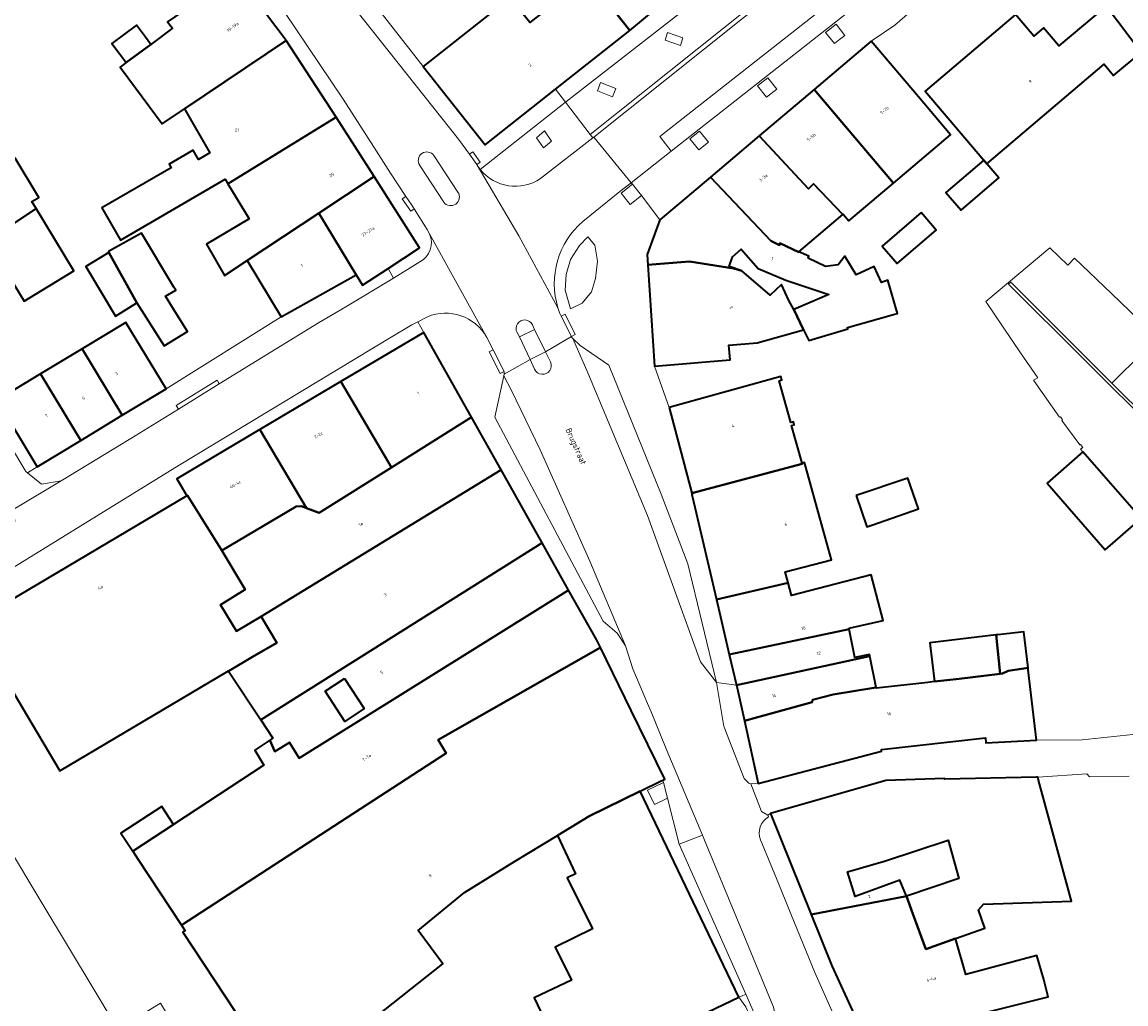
# Model space of a CAD drawing. Header units: metres. Extents: x 183400 to 185591, y 327112 to 329102.
# Tile 13 of 107: x 183666 to 183793, y 327629 to 327743. Entities that reach past the tile are written whole.
import ezdxf

# ---------------------------------------------------------------- set-up
doc = ezdxf.new("R2010")
doc.units = ezdxf.units.M
for name, color, linetype, lineweight in [('B-WE-GR-BEPLANTING_CULTUUR_VASTE PLANTENVAK-GV', 90, 'Continuous', 18), ('B-WE-GR-GROENVOORZIENING-GV', 80, 'Continuous', 18), ('B-WE-GR-HAAG-GV', 90, 'GR-HAAG1', 13), ('B-WE-IE-MEUBILAIR_WEGMEUBILAIR-GV', 7, 'Continuous', 18), ('B-WE-OG-BEBOUWING-GV', 7, 'Continuous', 35), ('B-WE-OG-BEBOUWING_HUISNUMMER-T18', 10, 'Continuous', 18), ('B-WE-OG-BEBOUWING_LAGE TRAFO-GV', 7, 'Continuous', 18), ('B-WE-OG-BEBOUWING_STRAATNAAM-T35', 50, 'Continuous', 35), ('B-WE-OG-TERREIN_ERF-GV', 7, 'Continuous', 18), ('B-WE-VH-GOOT-G', 170, 'Continuous', 18), ('B-WE-VH-ONVERHARD-GV', 252, 'Continuous', 18), ('B-WE-VH-VERHARDING_ASFALT-GV', 252, 'Continuous', 18), ('B-WE-VH-VERHARDING_BETON-GV', 252, 'Continuous', 18), ('B-WE-VH-VERHARDING_BETONSTRAATSTEEN-GV', 252, 'Continuous', 18), ('B-WE-VH-VERHARDING_SIERBESTRATING-GV', 252, 'Continuous', 18), ('B-WE-VH-VERHARDING_STRAATBAKSTEEN-GV', 252, 'Continuous', 18), ('B-WE-VH-VERHARDING_TEGEL-GV', 252, 'Continuous', 18)]:
    doc.layers.add(name, color=color, linetype=linetype, lineweight=lineweight)
doc.styles.add('NLCS-ISO-M200-T25', font='NLCS-ISO.ttf')
doc.linetypes.add('GR-HAAG1', pattern='A,6,[176,NLCS.SHX,S=0.125,R=0,X=0,Y=0],-2', length=8)

msp = doc.modelspace()

# ---------------------------------------------------------------- linework, layer by layer
at = {"layer": 'B-WE-GR-BEPLANTING_CULTUUR_VASTE PLANTENVAK-GV', "flags": 128}
msp.add_lwpolyline([(183730.92, 327717.76), (183729.97, 327716.77), (183728.93, 327715.16), (183728.43, 327713.42), (183728.33, 327711.61), (183728.92, 327709.44), (183730.27, 327710.12), (183731.35, 327711.41), (183731.82, 327712.96), (183732.03, 327714.97), (183731.72, 327716.82), (183730.92, 327717.76)], close=True, dxfattribs=at)
at = {"layer": 'B-WE-GR-GROENVOORZIENING-GV', "flags": 128}
msp.add_lwpolyline([(183749.172, 327630.35), (183741.468, 327647.645), (183740.118, 327652.951), (183738.619, 327652.233), (183737.806, 327653.906), (183739.655, 327654.79), (183739.583, 327655.057), (183739.382, 327654.958), (183736.963, 327653.767), (183748.348, 327629.994), (183748.654, 327630.12), (183749.172, 327630.35)], close=True, dxfattribs=at)
at = {"layer": 'B-WE-GR-HAAG-GV', "flags": 128}
msp.add_lwpolyline([(183739.583, 327655.057), (183739.382, 327654.958), (183736.963, 327653.767), (183748.348, 327629.994), (183748.654, 327630.12), (183749.172, 327630.35), (183741.468, 327647.645), (183740.118, 327652.951), (183738.619, 327652.233), (183737.806, 327653.906), (183739.655, 327654.79), (183739.583, 327655.057)], close=True, dxfattribs=at)
at = {"layer": 'B-WE-IE-MEUBILAIR_WEGMEUBILAIR-GV', "flags": 128}
for points in [[(183758.388, 327741.365), (183759.406, 327740.067), (183760.004, 327740.536), (183760.602, 327741.005), (183759.584, 327742.303), (183758.388, 327741.365)], [(183740.147, 327741.338), (183739.852, 327740.461), (183741.615, 327739.868), (183741.91, 327740.745), (183740.147, 327741.338)], [(183734.145, 327734.896), (183732.411, 327735.588), (183732.049, 327734.624), (183733.783, 327733.932), (183734.145, 327734.896)], [(183752.734, 327734.827), (183751.713, 327736.123), (183750.532, 327735.192), (183751.553, 327733.896), (183752.734, 327734.827)], [(183744.858, 327728.688), (183743.833, 327729.981), (183742.715, 327729.095), (183743.74, 327727.802), (183744.858, 327728.688)], [(183737.115, 327722.555), (183736.086, 327723.845), (183734.777, 327722.801), (183735.806, 327721.511), (183737.115, 327722.555)]]:
    msp.add_lwpolyline(points, close=True, dxfattribs=at)
at = {"layer": 'B-WE-OG-BEBOUWING-GV', "flags": 128}
msp.add_lwpolyline([(183730.915, 327747.754), (183735.786, 327741.601), (183745.7, 327749.873)], dxfattribs=at)
for points in [[(183677.635, 327737.88), (183676.923, 327737.346), (183680.363, 327732.752), (183681.779, 327730.803), (183684.35, 327732.528), (183696.11, 327740.42), (183690.374, 327748.056), (183682.412, 327742.592), (183682.97, 327741.85), (183680.481, 327739.986), (183677.635, 327737.88)], [(183735.786, 327741.601), (183730.915, 327747.754), (183724.249, 327742.492), (183721.969, 327745.38), (183711.922, 327737.449), (183719.064, 327728.402), (183727.183, 327734.811), (183735.786, 327741.601)], [(183776.989, 327726.208), (183790.53, 327737.69), (183791.63, 327736.39), (183794.813, 327739.043), (183790.793, 327744.403), (183785.323, 327739.818), (183783.552, 327741.905), (183782.424, 327740.949), (183780.314, 327743.439), (183769.88, 327734.583), (183776.645, 327726.604), (183776.989, 327726.208)], [(183677.635, 327737.88), (183680.481, 327739.986), (183679.847, 327740.832), (183678.814, 327742.211), (183675.981, 327740.089), (183676.926, 327738.827), (183677.635, 327737.88)], [(183689.371, 327723.901), (183701.866, 327731.592), (183696.11, 327740.42), (183684.35, 327732.528), (183684.978, 327731.482), (183687.296, 327727.461), (183685.995, 327726.702), (183685.37, 327727.785), (183682.574, 327726.171), (183682.821, 327725.744), (183674.811, 327721.118), (183676.986, 327717.385), (183689.059, 327724.417), (183689.371, 327723.901)], [(183766.204, 327723.956), (183772.799, 327729.544), (183769.095, 327733.916), (183763.652, 327740.341), (183757.065, 327734.78), (183766.204, 327723.956)], [(183766.204, 327723.956), (183757.065, 327734.78), (183750.717, 327729.421), (183756.399, 327723.3), (183756.975, 327723.873), (183760.389, 327720.342), (183760.417, 327720.366), (183761.064, 327719.602), (183766.204, 327723.956)], [(183701.866, 327731.592), (183689.371, 327723.901), (183691.831, 327719.834), (183686.892, 327716.913), (183688.998, 327713.322), (183691.604, 327715.044), (183699.884, 327720.515), (183706.247, 327724.72), (183701.866, 327731.592)], [(183660.675, 327719.095), (183661.697, 327717.326), (183667.235, 327721.043), (183666.752, 327721.841), (183667.53, 327722.312), (183664.797, 327726.829), (183663.836, 327727.066), (183662.309, 327729.59), (183656.208, 327725.899), (183656.532, 327725.364), (183658.669, 327721.831), (183658.925, 327721.987), (183660.675, 327719.095)], [(183760.389, 327720.342), (183756.975, 327723.873), (183756.399, 327723.3), (183750.717, 327729.421), (183745.084, 327724.665), (183752.061, 327717.294), (183753.057, 327716.79), (183753.108, 327717.039), (183755.279, 327716.013), (183755.305, 327716.035), (183760.389, 327720.342)], [(183776.645, 327726.604), (183772.281, 327722.9), (183774.015, 327720.857), (183778.384, 327724.565), (183776.989, 327726.208), (183776.645, 327726.604)], [(183707.867, 327714.114), (183711.494, 327716.49), (183706.247, 327724.72), (183699.884, 327720.515), (183704.187, 327713.384), (183704.93, 327712.19), (183707.867, 327714.114)], [(183748.71, 327713.83), (183747.24, 327714.36), (183747.63, 327715.47), (183748.65, 327716.34), (183750.61, 327714.11), (183753.786, 327712.751), (183758.739, 327711.125), (183754.73, 327709.37), (183755.847, 327707.031), (183755.821, 327707.024), (183756.43, 327705.81), (183760.96, 327707.14), (183760.91, 327707.3), (183766.23, 327708.79), (183766.684, 327708.923), (183765.555, 327712.776), (183764.85, 327712.494), (183763.975, 327714.342), (183761.9, 327713.383), (183760.616, 327715.528), (183759.84, 327714.54), (183758.354, 327714.355), (183756.359, 327715.321), (183756.454, 327715.541), (183755.305, 327716.035), (183755.279, 327716.013), (183753.108, 327717.039), (183753.057, 327716.79), (183752.061, 327717.294), (183745.084, 327724.665), (183739.261, 327719.748), (183737.775, 327715.716), (183737.855, 327714.516), (183742.668, 327714.935), (183747.79, 327714.13), (183748.71, 327713.83)], [(183667.235, 327721.043), (183661.697, 327717.326), (183660.675, 327719.095), (183658.981, 327717.194), (183660.699, 327714.358), (183663.171, 327714.777), (183665.847, 327710.354), (183671.597, 327713.832), (183667.235, 327721.043)], [(183704.187, 327713.384), (183699.884, 327720.515), (183691.604, 327715.044), (183695.533, 327708.512), (183704.187, 327713.384)], [(183769.426, 327720.558), (183764.93, 327716.691), (183766.658, 327714.682), (183771.154, 327718.549), (183769.426, 327720.558)], [(183675.638, 327715.94), (183678.877, 327710.16), (183682, 327705.166), (183684.703, 327706.841), (183683.101, 327709.426), (183682.185, 327710.904), (183683.351, 327711.605), (183683.142, 327711.953), (183679.386, 327718.197), (183675.571, 327716.059), (183675.638, 327715.94)], [(183678.877, 327710.16), (183675.638, 327715.94), (183672.984, 327714.341), (183676.393, 327708.607), (183678.877, 327710.16)], [(183755.821, 327707.024), (183755.847, 327707.031), (183754.73, 327709.37), (183754.15, 327710.43), (183753.3, 327712.28), (183752, 327711.02), (183748.71, 327713.83), (183747.79, 327714.13), (183742.668, 327714.935), (183737.855, 327714.516), (183738.629, 327702.834), (183747.349, 327703.558), (183747.208, 327705.253), (183750.467, 327705.523), (183755.821, 327707.024)], [(183672.538, 327704.828), (183677.184, 327697.173), (183682.232, 327700.233), (183677.597, 327707.871), (183672.538, 327704.828)], [(183708.277, 327691.155), (183717.5, 327696.958), (183712.007, 327706.741), (183702.412, 327701.061), (183708.277, 327691.155)], [(183677.184, 327697.173), (183672.538, 327704.828), (183667.736, 327701.94), (183672.392, 327694.268), (183677.184, 327697.173)], [(183662.677, 327698.898), (183667.344, 327691.208), (183672.392, 327694.268), (183667.736, 327701.94), (183662.677, 327698.898)], [(183693.076, 327695.534), (183698.455, 327686.447), (183699.924, 327685.9), (183708.277, 327691.155), (183702.412, 327701.061), (183693.076, 327695.534)], [(183740.314, 327698.062), (183742.954, 327688.176), (183755.675, 327691.572), (183755.66, 327691.626), (183754.453, 327695.982), (183754.752, 327696.065), (183754.658, 327696.402), (183754.359, 327696.319), (183753.019, 327701.157), (183753.317, 327701.24), (183753.208, 327701.635), (183740.314, 327698.062)], [(183717.5, 327696.958), (183708.277, 327691.155), (183699.924, 327685.9), (183698.455, 327686.447), (183697.89, 327686.657), (183697.253, 327686.622), (183688.682, 327681.55), (183691.365, 327677.037), (183688.511, 327675.281), (183690.384, 327672.234), (183693.198, 327673.952), (183720.915, 327690.877), (183717.5, 327696.958)], [(183698.455, 327686.447), (183693.076, 327695.534), (183683.47, 327689.847), (183683.827, 327689.245), (183684.643, 327687.869), (183684.694, 327687.899), (183688.682, 327681.55), (183697.253, 327686.622), (183697.89, 327686.657), (183698.455, 327686.447)], [(183754.056, 327677.822), (183753.726, 327679.078), (183759.071, 327680.482), (183757.923, 327684.625), (183756.102, 327691.193), (183755.959, 327691.709), (183755.66, 327691.626), (183755.675, 327691.572), (183742.954, 327688.176), (183742.99, 327688.04), (183742.935, 327688.025), (183743.122, 327687.226), (183745.779, 327675.896), (183754.056, 327677.822)], [(183788.091, 327692.945), (183783.945, 327689.331), (183790.654, 327681.636), (183794.8, 327685.25), (183788.091, 327692.945)], [(183693.198, 327673.952), (183695.005, 327670.913), (183692.205, 327669.269), (183689.434, 327667.642), (183693.173, 327661.993), (183725.646, 327682.452), (183720.915, 327690.877), (183693.198, 327673.952)], [(183761.907, 327687.917), (183763.149, 327684.276), (183763.701, 327684.482), (183769.109, 327686.376), (183767.868, 327689.922), (183761.907, 327687.917)], [(183689.434, 327667.642), (183692.205, 327669.269), (183695.005, 327670.913), (183693.198, 327673.952), (183690.384, 327672.234), (183688.511, 327675.281), (183691.365, 327677.037), (183688.682, 327681.55), (183684.694, 327687.899), (183684.643, 327687.869), (183662.739, 327674.882), (183659.857, 327673.173), (183666.157, 327662.546), (183669.968, 327656.118), (183689.426, 327667.654), (183689.434, 327667.642)], [(183725.646, 327682.452), (183693.173, 327661.993), (183694.568, 327659.885), (183694.209, 327659.648), (183694.781, 327658.351), (183696.493, 327659.386), (183697.59, 327657.59), (183728.713, 327676.991), (183725.646, 327682.452)], [(183754.056, 327677.822), (183745.779, 327675.896), (183747.263, 327669.568), (183761.11, 327672.484), (183761.086, 327672.601), (183765.023, 327673.464), (183763.631, 327678.764), (183754.443, 327676.35), (183754.056, 327677.822)], [(183684.008, 327638.302), (183714.556, 327658.162), (183713.638, 327659.692), (183732.374, 327670.352), (183731.923, 327671.274), (183728.713, 327676.991), (183697.59, 327657.59), (183696.493, 327659.386), (183694.781, 327658.351), (183694.209, 327659.648), (183692.484, 327658.509), (183693.508, 327656.788), (183683.109, 327649.944), (183678.39, 327646.837), (183679.027, 327645.869), (183684.008, 327638.302)], [(183761.11, 327672.484), (183747.263, 327669.568), (183748.099, 327666.005), (183763.495, 327669.347), (183763.492, 327669.36), (183763.456, 327669.538), (183761.77, 327669.199), (183761.11, 327672.484)], [(183770.958, 327666.423), (183773.805, 327666.753), (183778.551, 327667.323), (183778.082, 327671.808), (183770.406, 327670.908), (183770.958, 327666.423)], [(183781.752, 327668.022), (183781.271, 327672.176), (183778.277, 327671.831), (183778.082, 327671.808), (183778.551, 327667.323), (183778.804, 327667.353), (183779.449, 327667.673), (183781.752, 327668.022)], [(183690.762, 327627.494), (183696.24, 327619.654), (183714.201, 327633.828), (183711.36, 327637.69), (183716.7, 327642.09), (183722.48, 327645.65), (183727.414, 327648.645), (183731.078, 327650.869), (183736.963, 327653.767), (183739.382, 327654.958), (183739.583, 327655.057), (183739.804, 327655.166), (183735.934, 327663.076), (183732.374, 327670.352), (183713.638, 327659.692), (183714.556, 327658.162), (183684.008, 327638.302), (183684.426, 327637.666), (183684.176, 327637.501), (183690.201, 327628.347), (183690.762, 327627.494)], [(183763.495, 327669.347), (183748.099, 327666.005), (183748.173, 327665.69), (183749.008, 327661.882), (183756.847, 327664.048), (183756.873, 327664.323), (183759.246, 327664.937), (183763.95, 327665.71), (183764.221, 327665.735), (183763.495, 327669.347)], [(183781.752, 327668.022), (183779.449, 327667.673), (183778.804, 327667.353), (183778.551, 327667.323), (183773.805, 327666.753), (183770.958, 327666.423), (183770.179, 327666.333), (183764.239, 327665.646), (183764.221, 327665.735), (183763.95, 327665.71), (183759.246, 327664.937), (183756.873, 327664.323), (183756.847, 327664.048), (183749.008, 327661.882), (183750.591, 327654.665), (183764.821, 327658.403), (183764.825, 327658.582), (183776.846, 327659.919), (183776.9, 327659.36), (183782.72, 327659.65), (183781.78, 327667.776), (183781.752, 327668.022)], [(183702.822, 327666.774), (183705.11, 327663.3), (183702.879, 327661.832), (183700.592, 327665.306), (183702.822, 327666.774)], [(183756.703, 327639.545), (183767.73, 327641.65), (183768.47, 327639.619), (183769.955, 327635.54), (183773.37, 327636.75), (183776.77, 327637.96), (183776.02, 327640.07), (183776.61, 327640.73), (183786.776, 327641.06), (183782.978, 327655.05), (183782.883, 327655.399), (183782.739, 327655.396), (183772.13, 327655.16), (183772.127, 327655.25), (183765.345, 327654.991), (183752.027, 327651.178), (183756.703, 327639.545)], [(183736.963, 327653.767), (183731.078, 327650.869), (183727.414, 327648.645), (183729.523, 327644.236), (183728.545, 327643.75), (183731.473, 327637.866), (183727.168, 327635.745), (183729.033, 327631.96), (183724.717, 327629.917), (183729.089, 327620.78), (183733.396, 327622.84), (183748.348, 327629.994), (183736.963, 327653.767)], [(183683.109, 327649.944), (183681.762, 327651.99), (183677.004, 327648.942), (183678.39, 327646.837), (183683.109, 327649.944)], [(183767.73, 327641.65), (183766.97, 327643.48), (183761.8, 327641.61), (183760.91, 327644.46), (183765.29, 327645.73), (183772.52, 327648.13), (183773.75, 327643.71), (183767.73, 327641.65)], [(183767.73, 327641.65), (183756.703, 327639.545), (183759.085, 327633.619), (183764.277, 327622.387), (183765.224, 327622.694), (183776.679, 327624.282), (183775.764, 327627.962), (183784.08, 327630.031), (183783.578, 327632.05), (183782.77, 327634.81), (183774.59, 327632.61), (183773.37, 327636.75), (183769.955, 327635.54), (183768.47, 327639.619), (183767.73, 327641.65)]]:
    msp.add_lwpolyline(points, close=True, dxfattribs=at)
at = {"layer": 'B-WE-OG-BEBOUWING_LAGE TRAFO-GV', "flags": 128}
msp.add_lwpolyline([(183739.655, 327654.79), (183737.806, 327653.906), (183738.619, 327652.233), (183740.118, 327652.951), (183739.655, 327654.79)], close=True, dxfattribs=at)
at = {"layer": 'B-WE-OG-TERREIN_ERF-GV', "flags": 128}
for points in [[(183697.8, 327755.5), (183711.922, 327737.449), (183721.969, 327745.38), (183724.249, 327742.492), (183730.915, 327747.754)], [(183770.67, 327745.99), (183766.38, 327742.2), (183763.652, 327740.341), (183769.095, 327733.916), (183772.799, 327729.544), (183766.204, 327723.956), (183761.064, 327719.602), (183760.417, 327720.366), (183760.389, 327720.342), (183755.305, 327716.035), (183756.454, 327715.541), (183756.359, 327715.321), (183758.354, 327714.355), (183759.84, 327714.54), (183760.616, 327715.528), (183761.9, 327713.383), (183763.975, 327714.342), (183764.85, 327712.494), (183765.555, 327712.776), (183766.684, 327708.923), (183766.23, 327708.79), (183760.91, 327707.3), (183760.96, 327707.14), (183756.43, 327705.81), (183755.821, 327707.024), (183750.467, 327705.523), (183747.208, 327705.253), (183747.349, 327703.558), (183738.629, 327702.834), (183740.314, 327698.062), (183753.208, 327701.635), (183753.317, 327701.24), (183753.019, 327701.157), (183754.359, 327696.319), (183754.658, 327696.402), (183754.752, 327696.065), (183754.453, 327695.982), (183755.66, 327691.626), (183755.959, 327691.709), (183756.102, 327691.193), (183757.923, 327684.625), (183759.071, 327680.482), (183753.726, 327679.078), (183754.056, 327677.822), (183754.443, 327676.35), (183763.631, 327678.764), (183765.023, 327673.464), (183761.086, 327672.601), (183761.11, 327672.484), (183761.77, 327669.199), (183763.456, 327669.538), (183763.492, 327669.36), (183763.495, 327669.347), (183764.221, 327665.735), (183764.239, 327665.646), (183770.179, 327666.333), (183770.958, 327666.423), (183770.406, 327670.908), (183778.082, 327671.808), (183778.277, 327671.831), (183781.271, 327672.176), (183781.752, 327668.022), (183781.752, 327668.022), (183781.78, 327667.776), (183782.72, 327659.65), (183787.999, 327659.687), (183795.324, 327660.476)], [(183662.677, 327698.898), (183667.736, 327701.94), (183672.538, 327704.828), (183677.597, 327707.871), (183682.232, 327700.233), (183695.533, 327708.512), (183691.604, 327715.044), (183688.998, 327713.322), (183686.892, 327716.913), (183691.831, 327719.834), (183689.371, 327723.901), (183689.059, 327724.417), (183676.986, 327717.385), (183674.811, 327721.118), (183682.821, 327725.744), (183682.574, 327726.171), (183685.37, 327727.785), (183685.995, 327726.702), (183687.296, 327727.461), (183684.978, 327731.482), (183684.35, 327732.528), (183681.779, 327730.803), (183680.363, 327732.752), (183676.923, 327737.346), (183677.635, 327737.88), (183676.926, 327738.827), (183675.981, 327740.089), (183678.814, 327742.211), (183679.847, 327740.832), (183680.481, 327739.986), (183682.97, 327741.85), (183682.412, 327742.592)], [(183664.797, 327726.829), (183667.53, 327722.312), (183666.752, 327721.841), (183667.235, 327721.043), (183671.597, 327713.832), (183665.847, 327710.354), (183663.171, 327714.777)], [(183794.8, 327685.25), (183790.654, 327681.636), (183783.945, 327689.331), (183788.091, 327692.945), (183787.822, 327693.266), (183788.063, 327693.439), (183787.798, 327693.804), (183787.719, 327693.742), (183785.648, 327696.551), (183785.75, 327696.632), (183785.494, 327696.99), (183785.399, 327696.93), (183782.391, 327701.217), (183782.89, 327701.493), (183780.866, 327704.381), (183776.868, 327710.286), (183784.282, 327716.491), (183786.332, 327714.5), (183787.114, 327715.304), (183791.372, 327711.206), (183796.696, 327706.103)], [(183690.201, 327628.347), (183684.176, 327637.501), (183684.426, 327637.666), (183684.008, 327638.302), (183679.027, 327645.869), (183678.39, 327646.837), (183677.004, 327648.942), (183681.762, 327651.99), (183683.109, 327649.944), (183693.508, 327656.788), (183692.484, 327658.509), (183694.209, 327659.648), (183694.568, 327659.885), (183693.173, 327661.993), (183689.434, 327667.642), (183689.426, 327667.654), (183669.968, 327656.118), (183666.157, 327662.546), (183659.857, 327673.173)], [(183655.254, 327661.876), (183667.883, 327640.89), (183677.02, 327625.707)], [(183793.427, 327655.523), (183788.846, 327655.446), (183788.537, 327655.792), (183782.883, 327655.399), (183782.978, 327655.05), (183786.776, 327641.06), (183776.61, 327640.73), (183776.02, 327640.07), (183776.77, 327637.96), (183773.37, 327636.75), (183774.59, 327632.61), (183782.77, 327634.81), (183783.578, 327632.05), (183784.08, 327630.031), (183775.764, 327627.962)], [(183729.089, 327620.78), (183724.717, 327629.917), (183729.033, 327631.96), (183727.168, 327635.745), (183731.473, 327637.866), (183728.545, 327643.75), (183729.523, 327644.236), (183727.414, 327648.645), (183722.48, 327645.65), (183716.7, 327642.09), (183711.36, 327637.69), (183714.201, 327633.828), (183696.24, 327619.654)], [(183679.504, 327628.027), (183681.598, 327629.292), (183684.534, 327624.398)], [(183749.166, 327628.87), (183748.348, 327629.994), (183733.396, 327622.84)]]:
    msp.add_lwpolyline(points, dxfattribs=at)
for points in [[(183776.645, 327726.604), (183769.88, 327734.583), (183780.314, 327743.439), (183782.424, 327740.949), (183783.552, 327741.905), (183785.323, 327739.818), (183790.793, 327744.403), (183794.813, 327739.043), (183791.63, 327736.39), (183790.53, 327737.69), (183776.989, 327726.208), (183778.384, 327724.565), (183774.015, 327720.857), (183772.281, 327722.9), (183776.645, 327726.604)], [(183769.426, 327720.558), (183771.154, 327718.549), (183766.658, 327714.682), (183764.93, 327716.691), (183769.426, 327720.558)], [(183678.877, 327710.16), (183676.393, 327708.607), (183672.984, 327714.341), (183675.638, 327715.94), (183675.571, 327716.059), (183679.386, 327718.197), (183683.142, 327711.953), (183683.351, 327711.605), (183682.185, 327710.904), (183683.101, 327709.426), (183684.703, 327706.841), (183682, 327705.166), (183678.877, 327710.16)], [(183748.71, 327713.83), (183752, 327711.02), (183753.3, 327712.28), (183754.15, 327710.43), (183754.73, 327709.37), (183758.739, 327711.125), (183753.786, 327712.751), (183750.61, 327714.11), (183748.65, 327716.34), (183747.63, 327715.47), (183747.24, 327714.36), (183748.71, 327713.83)], [(183761.907, 327687.917), (183767.868, 327689.922), (183769.109, 327686.376), (183763.701, 327684.482), (183763.149, 327684.276), (183761.907, 327687.917)], [(183702.822, 327666.774), (183700.592, 327665.306), (183702.879, 327661.832), (183705.11, 327663.3), (183702.822, 327666.774)], [(183767.73, 327641.65), (183773.75, 327643.71), (183772.52, 327648.13), (183765.29, 327645.73), (183760.91, 327644.46), (183761.8, 327641.61), (183766.97, 327643.48), (183767.73, 327641.65)]]:
    msp.add_lwpolyline(points, close=True, dxfattribs=at)
at = {"layer": 'B-WE-VH-GOOT-G', "flags": 128}
for points in [[(183779.773, 327712.536), (183791.447, 327700.882)], [(183804.495, 327687.889), (183791.447, 327700.882)]]:
    msp.add_lwpolyline(points, dxfattribs=at)
at = {"layer": 'B-WE-VH-ONVERHARD-GV', "flags": 128}
for points in [[(183758.388, 327741.365), (183759.406, 327740.067), (183760.004, 327740.536), (183760.602, 327741.005), (183759.584, 327742.303), (183758.388, 327741.365)], [(183740.147, 327741.338), (183739.852, 327740.461), (183741.615, 327739.868), (183741.91, 327740.745), (183740.147, 327741.338)], [(183734.145, 327734.896), (183732.411, 327735.588), (183732.049, 327734.624), (183733.783, 327733.932), (183734.145, 327734.896)], [(183752.734, 327734.827), (183751.713, 327736.123), (183750.532, 327735.192), (183751.553, 327733.896), (183752.734, 327734.827)], [(183724.995, 327729.197), (183725.794, 327728.03), (183726.738, 327728.825), (183725.939, 327729.992), (183724.995, 327729.197)], [(183744.858, 327728.688), (183743.833, 327729.981), (183742.715, 327729.095), (183743.74, 327727.802), (183744.858, 327728.688)], [(183736.086, 327723.845), (183734.777, 327722.801), (183735.806, 327721.511), (183737.115, 327722.555), (183736.086, 327723.845)]]:
    msp.add_lwpolyline(points, close=True, dxfattribs=at)
at = {"layer": 'B-WE-VH-VERHARDING_ASFALT-GV', "flags": 128}
for points in [[(183793.87, 327778.22), (183793.463, 327777.848), (183792.548, 327777.013), (183792.26, 327776.75), (183781.95, 327768.88), (183752.98, 327746.34), (183731.62, 327729.289), (183735.92, 327724.017), (183740.565, 327727.668), (183739.244, 327729.349), (183790.884, 327769.94), (183792.205, 327768.259), (183796.671, 327771.769), (183797.642, 327772.532), (183805.753, 327778.908), (183820.895, 327790.774), (183829.997, 327797.586), (183844.159, 327808.579), (183840, 327813.641), (183837.266, 327811.573), (183825.982, 327803.039), (183808.446, 327789.688), (183807.413, 327788.876), (183793.87, 327778.22)], [(183792.205, 327768.259), (183790.884, 327769.94), (183739.244, 327729.349), (183740.565, 327727.668), (183792.205, 327768.259)], [(183724.263, 327703.597), (183726.035, 327704.504), (183726.001, 327704.573), (183724.754, 327707.073), (183723.024, 327706.21), (183724.263, 327703.597)]]:
    msp.add_lwpolyline(points, close=True, dxfattribs=at)
for points in [[(183694.53, 327745.81), (183702.7, 327733.64), (183706.513, 327727.672), (183708.142, 327725.123), (183709.919, 327722.439), (183710.604, 327721.404), (183710.873, 327720.984), (183712.395, 327718.603), (183712.663, 327718.117), (183719.254, 327706.164), (183720.003, 327704.704), (183721.282, 327702.213), (183721.252, 327701.907), (183724.263, 327703.597), (183723.024, 327706.21), (183722.752, 327706.705, -1.0171411), (183724.547, 327707.607), (183724.754, 327707.073), (183726.001, 327704.573), (183726.035, 327704.504), (183729.028, 327706.272), (183727.865, 327708.605), (183727.701, 327708.934), (183727.485, 327709.568), (183722.962, 327717.884), (183718.149, 327726.035), (183718.097, 327726.109), (183717.258, 327727.297), (183716.015, 327729.058), (183699.115, 327750.373)], [(183759.752, 327626.952), (183757.152, 327632.826), (183754.45, 327639.405), (183752.709, 327643.685), (183750.883, 327648.144, -0.3742043), (183751.789, 327650.827), (183751.73, 327651.016), (183750.963, 327651.414), (183749.762, 327654.632), (183749.526, 327654.711), (183748.965, 327655.237), (183746.662, 327661.163), (183746.603, 327661.487), (183745.771, 327666.327), (183743.957, 327668.687), (183737.82, 327685.61), (183730.946, 327702.05), (183729.18, 327706.019), (183729.098, 327706.131), (183729.028, 327706.272), (183726.035, 327704.504), (183726.613, 327703.334, -1.0135298), (183724.779, 327702.491), (183724.263, 327703.597), (183721.252, 327701.907), (183721.235, 327701.729), (183722.12, 327700.018), (183725.434, 327693.185), (183731.16, 327680.31), (183735.26, 327670.56), (183736.122, 327667.912), (183737.826, 327663.875), (183738.229, 327662.92), (183739.99, 327658.66), (183744.151, 327648.707), (183744.4, 327648.103), (183747.158, 327641.416), (183748.923, 327637.146), (183752.356, 327628.82)]]:
    msp.add_lwpolyline(points, format="xyb", dxfattribs=at)
for points in [[(183714.29, 327721.768), (183711.519, 327726.005, -0.9771943), (183713.159, 327727.164), (183715.932, 327722.933, -0.970091)], [(183712.403, 327708.535, -0.3819567), (183719.254, 327706.164), (183712.663, 327718.117, -0.3811641), (183711.544, 327714.866), (183708.485, 327713.013), (183703.009, 327709.696), (183699.83, 327707.84), (183688.383, 327700.778), (183683.657, 327697.863), (183678.158, 327694.47), (183670.111, 327689.612), (183664.643, 327686.311), (183664.761, 327684.891), (183663.305, 327683.114), (183634.979, 327665.916), (183636.93, 327662.779), (183650.206, 327670.833), (183653.007, 327672.532), (183658.877, 327676.093), (183683.75, 327691.41), (183708.019, 327706.083), (183710.629, 327707.619), (183711.315, 327707.973)]]:
    msp.add_lwpolyline(points, format="xyb", close=True, dxfattribs=at)
at = {"layer": 'B-WE-VH-VERHARDING_BETON-GV', "flags": 128}
for points in [[(183688.383, 327700.778), (183688.12, 327701.203), (183683.395, 327698.288), (183683.657, 327697.863), (183688.383, 327700.778)], [(183760.213, 327606.883), (183760.265, 327606.813), (183760.633, 327606.975), (183756.573, 327615.333), (183751.413, 327626.264), (183750.528, 327628.289), (183750.153, 327628.147), (183749.172, 327630.35), (183748.654, 327630.12), (183748.348, 327629.994), (183749.166, 327628.87), (183749.576, 327627.87), (183750.179, 327626.33), (183750.222, 327626.152), (183750.842, 327626.419), (183756.389, 327614.801), (183757.391, 327612.717), (183759.505, 327608.347), (183760.116, 327607.083), (183760.213, 327606.883)]]:
    msp.add_lwpolyline(points, close=True, dxfattribs=at)
at = {"layer": 'B-WE-VH-VERHARDING_BETONSTRAATSTEEN-GV', "flags": 128}
for points in [[(183728.357, 327733.324), (183731.204, 327729.597), (183752.671, 327746.733), (183781.645, 327769.276), (183791.638, 327776.904), (183785.92, 327778.32), (183761.81, 327759.38), (183728.357, 327733.324)], [(183791.638, 327776.904), (183781.645, 327769.276), (183752.671, 327746.733), (183731.204, 327729.597), (183731.514, 327729.192), (183731.62, 327729.289), (183752.98, 327746.34), (183781.95, 327768.88), (183792.26, 327776.75), (183791.638, 327776.904)], [(183740.147, 327741.338), (183741.91, 327740.745), (183741.615, 327739.868), (183739.852, 327740.461), (183740.147, 327741.338)], [(183734.145, 327734.896), (183733.783, 327733.932), (183732.049, 327734.624), (183732.411, 327735.588), (183734.145, 327734.896)], [(183718.097, 327726.109), (183718.505, 327726.397), (183717.666, 327727.586), (183717.258, 327727.297), (183718.097, 327726.109)], [(183710.873, 327720.984), (183710.604, 327721.404), (183709.919, 327722.439), (183709.51, 327722.151), (183710.501, 327720.747), (183710.873, 327720.984)], [(183727.865, 327708.605), (183729.028, 327706.272), (183729.475, 327706.495), (183728.312, 327708.828), (183727.865, 327708.605)], [(183745.771, 327666.327), (183742.476, 327679.998), (183739.401, 327688.067), (183733.337, 327702.945), (183730.049, 327705.235), (183729.18, 327706.019), (183730.946, 327702.05), (183737.82, 327685.61), (183743.957, 327668.687), (183745.771, 327666.327)], [(183721.282, 327702.213), (183720.003, 327704.704), (183719.556, 327704.481), (183720.801, 327701.983), (183721.282, 327702.213)], [(183735.26, 327670.56), (183731.16, 327680.31), (183725.434, 327693.185), (183722.12, 327700.018), (183721.235, 327701.729), (183720.191, 327696.963), (183732.693, 327673.414), (183734.298, 327671.996), (183735.26, 327670.56)]]:
    msp.add_lwpolyline(points, close=True, dxfattribs=at)
for points in [[(183725.462, 327724.49, -0.3870696), (183718.502, 327725.544), (183718.149, 327726.035), (183722.962, 327717.884), (183727.485, 327709.568, -0.3001494), (183730.356, 327719.539), (183734.621, 327722.996), (183735.92, 327724.017), (183731.62, 327729.289), (183731.514, 327729.192)], [(183711.519, 327726.005), (183714.29, 327721.768, 0.970091), (183715.932, 327722.933), (183713.159, 327727.164, 0.9771943)], [(183723.024, 327706.21), (183724.754, 327707.073), (183724.547, 327707.607, 1.0171411), (183722.752, 327706.705)], [(183726.613, 327703.334), (183726.035, 327704.504), (183724.263, 327703.597), (183724.779, 327702.491, 1.0135298)], [(183765.224, 327622.694), (183764.277, 327622.387), (183759.085, 327633.619), (183756.703, 327639.545), (183752.027, 327651.178), (183751.73, 327651.016), (183751.789, 327650.827, 0.3742043), (183750.883, 327648.144), (183752.709, 327643.685), (183754.45, 327639.405), (183757.152, 327632.826), (183759.752, 327626.952), (183764.641, 327616.666), (183765.537, 327614.843), (183765.821, 327614.631), (183766.172, 327614.675), (183766.097, 327614.844), (183768.412, 327615.979), (183768.732, 327615.853)], [(183751.413, 327626.264, 0.3557148), (183752.356, 327628.82), (183748.923, 327637.146), (183747.158, 327641.416), (183744.4, 327648.103), (183744.151, 327648.707), (183741.468, 327647.645), (183749.172, 327630.35), (183750.153, 327628.147), (183750.528, 327628.289)]]:
    msp.add_lwpolyline(points, format="xyb", close=True, dxfattribs=at)
msp.add_lwpolyline([(183664.643, 327686.311), (183670.111, 327689.612), (183670.111, 327689.612), (183667.844, 327689.22), (183666.22, 327690.536), (183666.057, 327690.668), (183653.033, 327712.37)], dxfattribs=at)
at = {"layer": 'B-WE-VH-VERHARDING_SIERBESTRATING-GV', "flags": 128}
msp.add_lwpolyline([(183718.502, 327725.544, 0.3870696), (183725.462, 327724.49), (183731.514, 327729.192), (183731.204, 327729.597), (183728.357, 327733.324)], format="xyb", close=True, dxfattribs=at)
msp.add_lwpolyline([(183724.995, 327729.197), (183725.939, 327729.992), (183726.738, 327728.825), (183725.794, 327728.03), (183724.995, 327729.197)], close=True, dxfattribs=at)
at = {"layer": 'B-WE-VH-VERHARDING_STRAATBAKSTEEN-GV', "flags": 128}
for points in [[(183796.696, 327706.103), (183791.372, 327711.206), (183787.114, 327715.304), (183786.332, 327714.5), (183784.282, 327716.491), (183776.868, 327710.286), (183780.866, 327704.381), (183782.89, 327701.493), (183782.391, 327701.217), (183785.399, 327696.93), (183785.494, 327696.99), (183785.75, 327696.632), (183785.648, 327696.551), (183787.719, 327693.742), (183787.798, 327693.804), (183788.063, 327693.439), (183787.822, 327693.266), (183788.091, 327692.945), (183794.8, 327685.25)], [(183795.324, 327660.476), (183787.999, 327659.687), (183782.72, 327659.65), (183776.9, 327659.36), (183776.846, 327659.919), (183764.825, 327658.582), (183764.821, 327658.403), (183750.591, 327654.665), (183749.762, 327654.632), (183750.963, 327651.414), (183751.73, 327651.016), (183752.027, 327651.178), (183765.345, 327654.991), (183772.127, 327655.25), (183772.13, 327655.16), (183782.739, 327655.396), (183782.883, 327655.399), (183788.537, 327655.792), (183788.846, 327655.446), (183793.427, 327655.523)]]:
    msp.add_lwpolyline(points, dxfattribs=at)
for points in [[(183804.495, 327687.889), (183791.447, 327700.882), (183779.773, 327712.536), (183779.485, 327712.314), (183805.537, 327686.36), (183805.775, 327686.609), (183804.495, 327687.889)], [(183807.011, 327690.4), (183805.773, 327689.157), (183807.036, 327687.896), (183805.775, 327686.609), (183805.537, 327686.36), (183779.485, 327712.314), (183779.773, 327712.536), (183791.447, 327700.882), (183795.004, 327704.423), (183808.025, 327691.417), (183808.275, 327691.654), (183809.549, 327690.416), (183808.293, 327689.134), (183807.011, 327690.4)], [(183805.773, 327689.157), (183807.011, 327690.4), (183808.025, 327691.417), (183795.004, 327704.423), (183791.447, 327700.882), (183804.495, 327687.889), (183805.773, 327689.157)]]:
    msp.add_lwpolyline(points, close=True, dxfattribs=at)
at = {"layer": 'B-WE-VH-VERHARDING_TEGEL-GV', "flags": 128}
for points in [[(183792.205, 327768.259), (183740.565, 327727.668), (183735.92, 327724.017), (183736.086, 327723.845), (183737.115, 327722.555), (183739.261, 327719.748), (183745.084, 327724.665), (183750.717, 327729.421), (183757.065, 327734.78), (183763.652, 327740.341), (183766.38, 327742.2), (183770.67, 327745.99)], [(183745.7, 327749.873), (183735.786, 327741.601), (183727.183, 327734.811), (183728.357, 327733.324), (183761.81, 327759.38)], [(183699.115, 327750.373), (183716.015, 327729.058), (183717.258, 327727.297), (183717.666, 327727.586), (183718.505, 327726.397), (183718.097, 327726.109), (183718.149, 327726.035), (183718.149, 327726.035), (183718.502, 327725.544), (183728.357, 327733.324), (183727.183, 327734.811), (183719.064, 327728.402), (183711.922, 327737.449), (183697.8, 327755.5)], [(183662.739, 327674.882), (183684.643, 327687.869), (183684.643, 327687.869), (183683.827, 327689.245), (183683.47, 327689.847), (183693.076, 327695.534), (183702.412, 327701.061), (183712.007, 327706.741), (183711.315, 327707.973), (183710.629, 327707.619), (183708.019, 327706.083), (183683.75, 327691.41), (183658.877, 327676.093)]]:
    msp.add_lwpolyline(points, dxfattribs=at)
for points in [[(183690.374, 327748.056), (183696.11, 327740.42), (183701.866, 327731.592), (183706.247, 327724.72), (183711.494, 327716.49), (183707.867, 327714.114), (183708.485, 327713.013), (183711.544, 327714.866, 0.3811641), (183712.663, 327718.117), (183712.395, 327718.603), (183710.873, 327720.984), (183710.501, 327720.747), (183709.51, 327722.151), (183709.919, 327722.439), (183708.142, 327725.123), (183706.513, 327727.672), (183702.7, 327733.64), (183694.53, 327745.81), (183690.02, 327752.04), (183685.038, 327758.086), (183683.68, 327756.967)], [(183748.099, 327666.005), (183747.263, 327669.568), (183745.779, 327675.896), (183743.122, 327687.226), (183742.935, 327688.025), (183742.99, 327688.04), (183742.954, 327688.176), (183740.314, 327698.062), (183738.629, 327702.834), (183737.855, 327714.516), (183737.775, 327715.716), (183739.261, 327719.748), (183737.115, 327722.555), (183735.806, 327721.511), (183734.777, 327722.801), (183736.086, 327723.845), (183735.92, 327724.017), (183734.621, 327722.996), (183730.356, 327719.539, 0.3001494), (183727.485, 327709.568), (183727.701, 327708.934), (183727.865, 327708.605), (183728.312, 327708.828), (183729.475, 327706.495), (183729.028, 327706.272), (183729.098, 327706.131), (183729.18, 327706.019), (183730.049, 327705.235), (183733.337, 327702.945), (183739.401, 327688.067), (183742.476, 327679.998), (183745.771, 327666.327)], [(183719.254, 327706.164, 0.3819567), (183712.403, 327708.535), (183711.315, 327707.973), (183712.007, 327706.741), (183717.5, 327696.958), (183720.915, 327690.877), (183725.646, 327682.452), (183728.713, 327676.991), (183731.923, 327671.274), (183732.374, 327670.352), (183735.934, 327663.076), (183739.804, 327655.166), (183739.583, 327655.057), (183739.655, 327654.79), (183740.118, 327652.951), (183741.468, 327647.645), (183744.151, 327648.707), (183739.99, 327658.66), (183738.229, 327662.92), (183737.826, 327663.875), (183736.122, 327667.912), (183735.26, 327670.56), (183734.298, 327671.996), (183732.693, 327673.414), (183720.191, 327696.963), (183721.235, 327701.729), (183721.252, 327701.907), (183721.282, 327702.213), (183720.801, 327701.983), (183719.556, 327704.481), (183720.003, 327704.704)]]:
    msp.add_lwpolyline(points, format="xyb", close=True, dxfattribs=at)
for points in [[(183758.388, 327741.365), (183759.584, 327742.303), (183760.602, 327741.005), (183760.004, 327740.536), (183759.406, 327740.067), (183758.388, 327741.365)], [(183752.734, 327734.827), (183751.553, 327733.896), (183750.532, 327735.192), (183751.713, 327736.123), (183752.734, 327734.827)], [(183744.858, 327728.688), (183743.74, 327727.802), (183742.715, 327729.095), (183743.833, 327729.981), (183744.858, 327728.688)], [(183730.92, 327717.76), (183731.72, 327716.82), (183732.03, 327714.97), (183731.82, 327712.96), (183731.35, 327711.41), (183730.27, 327710.12), (183728.92, 327709.44), (183728.33, 327711.61), (183728.43, 327713.42), (183728.93, 327715.16), (183729.97, 327716.77), (183730.92, 327717.76)], [(183657.004, 327708.311), (183653.594, 327713.934), (183652.94, 327713.286), (183653.033, 327712.37), (183666.057, 327690.668), (183666.22, 327690.536), (183667.344, 327691.208), (183662.677, 327698.898), (183657.004, 327708.311)], [(183707.867, 327714.114), (183704.93, 327712.19), (183704.187, 327713.384), (183695.533, 327708.512), (183682.232, 327700.233), (183677.184, 327697.173), (183672.392, 327694.268), (183667.344, 327691.208), (183666.22, 327690.536), (183667.844, 327689.22), (183670.111, 327689.612), (183678.158, 327694.47), (183683.657, 327697.863), (183683.395, 327698.288), (183688.12, 327701.203), (183688.383, 327700.778), (183699.83, 327707.84), (183703.009, 327709.696), (183708.485, 327713.013), (183707.867, 327714.114)], [(183748.099, 327666.005), (183745.771, 327666.327), (183746.603, 327661.487), (183746.662, 327661.163), (183748.965, 327655.237), (183749.526, 327654.711), (183749.762, 327654.632), (183750.591, 327654.665), (183749.008, 327661.882), (183748.173, 327665.69), (183748.099, 327666.005)]]:
    msp.add_lwpolyline(points, close=True, dxfattribs=at)

# ---------------------------------------------------------------- texts
at = {"layer": 'B-WE-OG-BEBOUWING_HUISNUMMER-T18', "char_height": 0.36, "attachment_point": 5, "style": 'NLCS-ISO-M200-T25'}
for s, insert, rotation in [('19-19a', (183689.927, 327741.991), 36.9), ('2', (183724.242, 327737.586), 38.3), ('9', (183782.007, 327735.707), 40.3), ('7-7b', (183765.175, 327732.355), 40.3), ('21', (183690.398, 327730.09), 3), ('5-5b', (183756.72, 327729.254), 40.2), ('25', (183701.375, 327724.921), 32.5), ('3-3a', (183751.172, 327724.57), 40.2), ('27-27a', (183705.553, 327718.368), 32.5), ('1', (183697.931, 327714.452), 29.4), ('1', (183752.23, 327715.238), 336.8), ('2', (183747.479, 327709.621), 319.5), ('3', (183676.493, 327701.981), 31.3), ('5', (183672.709, 327699.138), 31.2), ('1', (183711.354, 327699.733), 29.3), ('7', (183668.435, 327697.12), 31.3), ('4', (183747.703, 327695.959), 15.5), ('2-2c', (183699.842, 327694.891), 30.6), ('4b-4c', (183690.221, 327689.195), 30.6), ('1a', (183704.713, 327684.596), 33.4), ('6', (183753.786, 327684.575), 15.5), ('4a', (183674.652, 327677.295), 30.7), ('3', (183707.54, 327676.435), 33.4), ('10', (183755.819, 327672.576), 14.7), ('12', (183757.592, 327669.69), 11.4), ('5', (183707.128, 327667.508), 33.4), ('14', (183752.462, 327664.804), 12.4), ('16', (183765.713, 327662.705), 6.3), ('7-7a', (183705.382, 327657.647), 33.4), ('9', (183712.731, 327644.002), 39.5), ('2', (183763.409, 327641.624), 22.6), ('4-4a', (183770.578, 327632.074), 16.4)]:
    msp.add_mtext(s, dxfattribs=dict(at, insert=insert, rotation=rotation))
at = {"layer": 'B-WE-OG-BEBOUWING_STRAATNAAM-T35', "insert": (183729.476, 327693.546), "char_height": 0.7, "attachment_point": 5, "rotation": 294, "style": 'NLCS-ISO-M200-T25'}
msp.add_mtext('Brugstraat', dxfattribs=at)

doc.saveas('drawing.dxf')
